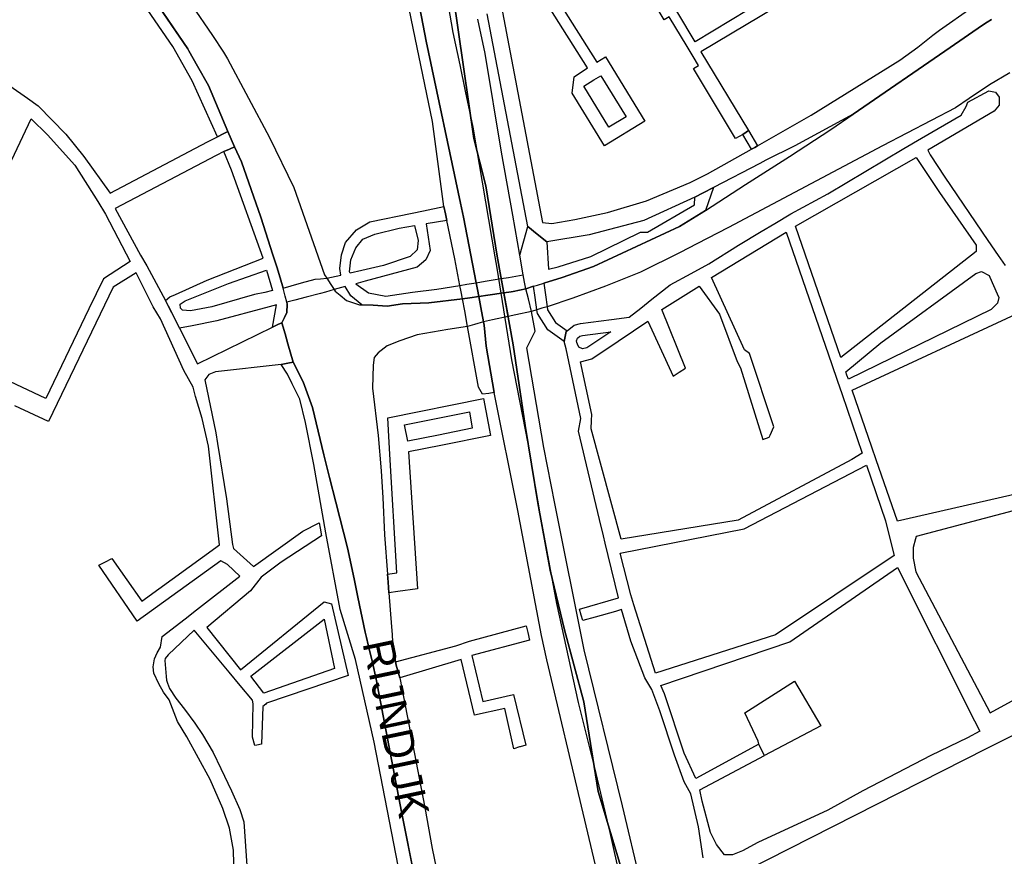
# Model space of a CAD drawing. Header units: metres. Extents: x 89872 to 99175, y 455036 to 468911.
# Tile 170 of 196: x 95569 to 96048, y 462748 to 463155. Entities that reach past the tile are written whole.
import ezdxf
from ezdxf.enums import TextEntityAlignment as Align

# ---------------------------------------------------------------- set-up
doc = ezdxf.new("R2010")
doc.units = ezdxf.units.M
for name, color, linetype in [('Gemeentegrenzen', 7, 'KG-GEMEENTE'), ('Straatnamen doorgaand', 7, 'Continuous'), ('Wegdeel doorgaand', 1, 'Continuous')]:
    doc.layers.add(name, color=color, linetype=linetype)
doc.layers.add('Waterdeel', color=7, linetype='Continuous', true_color=0x00aaff)
doc.layers.add('Wegdeel', color=7, linetype='Continuous', true_color=0x9a9a9a)
doc.linetypes.add('KG-GEMEENTE', pattern='A,1,-2.25,[5,NLCS.SHX,S=1,R=0,X=0,Y=0],-2.25', length=5.5)

msp = doc.modelspace()

# ---------------------------------------------------------------- linework, layer by layer
at = {"layer": 'Gemeentegrenzen', "flags": 128}
msp.add_lwpolyline([(91985.81, 461811.85), (91972.57, 462039.53), (91971.6, 462056.3), (91967.49, 462128.63), (91962.83, 462210.97), (91960.34, 462254.93), (91958.38, 462287.72), (91957.54, 462303.5), (91953.25, 462376.82), (91949.07, 462450.57), (91945.57, 462510.65), (91945.53, 462511.41), (91944.05, 462536.8), (91939.65, 462613.05), (91939.1, 462623.35), (91938.57, 462631.45), (91938.23, 462636.98), (91937.67, 462642.89), (91936.85, 462652.09), (91936.52, 462654.38), (91935.98, 462657.99), (91935.33, 462663.56), (91934.45, 462669.41), (91933.8, 462674.81), (91933.05, 462679.59), (91932.12, 462684.85), (91931.02, 462690.8), (91930.09, 462696.64), (91928.92, 462701.54), (91927.67, 462706.73), (91926.53, 462711.8), (91925.24, 462717.4), (91923.73, 462722.43), (91922.33, 462727.7), (91920.92, 462732.71), (91919.31, 462738.23), (91915.52, 462749.56), (91913.84, 462754.96), (91910.59, 462763.16), (91900, 462756.63), (91894.27, 462753.1), (91893.41, 462752.56), (91893.08, 462752.35), (91884, 462746.62), (91876.06, 462741.71), (91871.9, 462739.14), (91859.4, 462731.41), (91857.07, 462730.38), (91854.17, 462729.67), (91840.7, 462727.72), (91801.69, 462720.65), (91743.12, 462709.89), (91742.28, 462716.24), (91723.98, 462713.51), (91721.47, 462713.14), (91720.03, 462712.92), (91719.53, 462715.26), (91717.01, 462726.9), (91710.31, 462748.15), (91708.08, 462760.41), (91708.41, 462802.88), (91701.05, 462801.8), (91700.15, 462801.67), (91694.18, 462809.59), (91686.69, 462814.41), (91673.3, 462814.88), (91656.6, 462811.35), (91643.73, 462809.01), (91625.38, 462808.56), (91618.79, 462800.58), (91616.38, 462798.02), (91547.8, 462797.16), (91535.89, 462797.01), (91533.97, 462796.98), (91532.91, 462796.98), (91492.23, 462796.74), (91467.4, 462766.42), (91427.24, 462713.3), (91393.47, 462668.65), (91384.92, 462657.34), (91345.12, 462601.61), (91322.75, 462570.28), (91311.3, 462554.1), (91298.16, 462535.1), (91240.59, 462451.23), (91199.39, 462390.97), (91179.79, 462362.29), (91160.33, 462333.57), (91116.85, 462270.02), (91100.95, 462246.71), (91075.23, 462209.11), (91051.88, 462174.92), (91033.16, 462147.46), (91019.52, 462127.52), (90993.15, 462089.17), (90959.24, 462039.53), (90924.92, 461989.3), (90854.66, 461891.45), (90848.48, 461882.28), (90843.78, 461875.03), (90834.61, 461861.6), (90817.06, 461835.96), (90811.97, 461836.6), (90802.84, 461837.74), (90801.07, 461837.96), (90760.92, 461842.97), (90699.32, 461850.65), (90696.92, 461850.95), (90695.83, 461851.08), (90678.28, 461853.27), (90675.91, 461853.57), (90672.92, 461853.94), (90670.47, 461854.25), (90666.84, 461854.7), (90664.35, 461855.01), (90664.01, 461855.05), (90609.06, 461861.91), (90479.28, 461799.79), (90472.29, 461804.82), (90462.06, 461812.15), (90453.36, 461818.46), (90438.82, 461828.9), (90419.02, 461844.35), (90421.38, 461847.24), (90429.77, 461949.31), (90429.54, 461950.1), (90406.8, 462028.72), (90405.32, 462036.59), (90404.76, 462039.53), (90393.73, 462098.21), (90392.3, 462105.79), (90384.04, 462159.12), (90392.42, 462305.56), (90391.99, 462305.98), (90370.47, 462327.07), (90399.99, 462360.63), (90422.7, 462386.62), (90434.72, 462401.41), (90436.55, 462403.6), (90435.45, 462404.75), (90419.84, 462421.08), (90403.64, 462438.52), (90393.79, 462449.24), (90393.71, 462449.33), (90386.15, 462467.2), (90374.47, 462495.6), (90363.46, 462525.49), (90355.96, 462545.83), (90348.73, 462563.94), (90333.81, 462601.31), (90333.12, 462603.04), (90318.97, 462638.48), (90318.87, 462638.7), (90313.58, 462651.96), (90281.92, 462735.54), (90267.14, 462773.68), (90265.29, 462797.2), (90265.01, 462800.73), (90264.77, 462803.83), (90264.66, 462805.22), (90240.77, 462869.48), (90208.47, 462948.15), (90171.15, 463039.41), (90171.1, 463039.53), (90162.16, 463061.39), (90153.37, 463082.88), (90133.53, 463130.56), (90133.48, 463130.7), (90126.29, 463147.97), (90105.85, 463197.09), (90105.84, 463197.12), (90102.3, 463205.62), (90099.75, 463211.73), (90114.01, 463299.45), (90115.39, 463307.17), (90116.59, 463313.87), (90117.35, 463318.08), (90126.99, 463371.94), (90167.36, 463420.21), (90209.48, 463471.04), (90213.6, 463476.02), (90245.14, 463510.53), (90303.59, 463572.17), (90304.37, 463573), (90450.55, 463727.19), (90461.14, 463738.35), (90463.31, 463740.64), (90464.72, 463742.71), (90536.27, 463847.55), (90538.65, 463851.04), (90562.43, 463885.88), (90582.05, 463914.68), (90599.47, 463940.24), (90600.86, 463942.28), (90601.04, 463942.55), (90640.85, 464000.98), (90667.03, 464039.53), (90691.97, 464076.25), (90692.05, 464076.37), (90694.18, 464079.51), (90701.12, 464089.5), (90701.18, 464089.58), (90702.2, 464091.09), (90703.4, 464092.85), (90714.67, 464109.44), (90725.77, 464125.78), (90726.72, 464127.19), (90740.2, 464147.04), (90762.73, 464180.92), (90765.08, 464184.57), (90771, 464193.76), (90771.42, 464193.23), (90806.89, 464250.06), (90799.19, 464267.98), (90793.58, 464280.07), (90804.61, 464284.92), (90803.81, 464286.83), (90821.67, 464318.03), (90833.48, 464340.07), (90842.17, 464363.91), (90849.47, 464388.53), (90850.9, 464396.71), (90858.13, 464437.99), (90858.63, 464440.87), (90862.59, 464497.94), (90866.13, 464525.28), (90871.25, 464551.16), (90878.53, 464576.98), (90885.23, 464600.76), (90894.69, 464624.16), (90916.23, 464670.78), (90923.29, 464685), (90927.38, 464693.22), (90938.43, 464709.97), (90941.09, 464714), (90957.05, 464733.72), (90973.35, 464753.19), (90989.85, 464772.53), (91044.92, 464827.73), (91063.03, 464849.21), (91079.63, 464871.08), (91092.42, 464893.28), (91103.51, 464916.81), (91112.67, 464940.33), (91120.29, 464963.85), (91127, 464987.97), (91139, 465039.53), (91144.01, 465061.06), (91152.55, 465098.5), (91157.84, 465121.7), (91161.11, 465136.01), (91167.76, 465165.19), (91172.72, 465186.93), (91274.16, 465169.82), (91278.87, 465168.92), (91306.94, 465164.19), (91332.25, 465159.92), (91370.23, 465153.71), (91556.5, 465122.29), (91557.9, 465122.05), (91558.32, 465121.98), (91871.9, 465069.08), (91922.03, 465060.62), (92028.58, 465042.86), (92029.05, 465042.78), (92039.59, 465041.01), (92042.01, 465042.88), (92058.73, 465054.97), (92061.16, 465057.23), (92072.53, 465074.55), (92088.56, 465098.55), (92080.97, 465168.59), (92067.81, 465290.11), (92105.28, 465350.83), (92113.42, 465364.09), (92113.85, 465364.8), (92156.87, 465434.93), (92230.87, 465530.04), (92308.96, 465565.35), (92325.03, 465572.62), (92358.36, 465534.34), (92375.52, 465545.73), (92376.91, 465547.36), (92384.66, 465556.46), (92397.29, 465571.45), (92416.04, 465593.91), (92432.88, 465613.69), (92464.88, 465651.21), (92497.86, 465688.87), (92505.83, 465697.44), (92511.57, 465704.12), (92521.66, 465716.37), (92529.98, 465726.8), (92537.61, 465736.36), (92552.63, 465755.02), (92556.4, 465759.68), (92562.83, 465767.63), (92569.99, 465776.31), (92574, 465780.59), (92577.23, 465784.05), (92588.96, 465795.43), (92608.34, 465813.96), (92622.92, 465827.43), (92631.95, 465835.5), (92640.36, 465842.9), (92646.72, 465848.4), (92649.67, 465851.09), (92655.38, 465856.57), (92659.68, 465860.77), (92669.91, 465871.24), (92675.75, 465876.86), (92679.79, 465880.73), (92688.17, 465888.52), (92695.01, 465895.69), (92697.26, 465898.27), (92704.75, 465907.62), (92710.44, 465915.75), (92715.48, 465923.91), (92725.57, 465940.5), (92746.28, 465971.18), (92753.8, 465982.23), (92759.43, 465990.23), (92765.7, 465998.94), (92769.21, 466003.16), (92773.77, 466008.49), (92780.83, 466016.17), (92794.83, 466030.97), (92802.6, 466039.51), (92802.62, 466039.53), (92809.88, 466047.53), (92816.37, 466054.82), (92821.82, 466061.33), (92828.63, 466069.34), (92835.92, 466079.06), (92842.64, 466088.4), (92855.4, 466105.33), (92855.72, 466105.42), (92856.2, 466105.49), (92856.58, 466105.48), (92857, 466105.46), (92857.27, 466105.4), (92857.62, 466105.29), (92857.92, 466105.17), (92858.19, 466105.04), (92858.49, 466104.84), (92859.04, 466104.43), (92861.97, 466101.77), (92865.72, 466098.37), (92920.24, 466048.9), (92924.01, 466045.52), (92930.57, 466039.62), (92998.61, 466101.64), (93005.84, 466108.13), (93007.72, 466106.77), (93009.32, 466105.61), (93030.87, 466090.03), (93065.85, 466064.82), (93100.67, 466039.53), (93102.63, 466038.11), (93109.36, 466033.25), (93110.1, 466034.21), (93306.23, 465895.87), (93359.76, 465857.43), (93435.05, 465802.05), (93442.08, 465801.87), (93443.29, 465801.85), (93453.92, 465801.63), (93457.86, 465939.66), (93469.43, 465939.2), (93472.19, 465939.09), (93475.38, 465938.96), (93481.54, 465938.72), (93483.27, 465938.65), (93484.14, 465938.62), (93485.57, 465938.11), (93486.41, 465937.57), (93494.85, 465922.09), (93504.14, 465904.63), (93508.62, 465897.95), (93513.13, 465894.34), (93520.95, 465889.78), (93530.99, 465883.82), (93532.52, 465882.69), (93535.59, 465878.57), (93538.2, 465872.98), (93542.8, 465865.6), (93545.32, 465862.19), (93550.73, 465857.44), (93558, 465851.82), (93581.85, 465842.2), (93589.8, 465836.36), (93596, 465832.33), (93604.61, 465824.42), (93611.17, 465817.58), (93626.64, 465799), (93639.91, 465783.23), (93651.14, 465769.83), (93670.29, 465745.71), (93684.46, 465727.85), (93694.85, 465714.77), (93712.32, 465692.69), (93728.2, 465671.99), (93747.98, 465645.79), (93761.04, 465629.12), (93766.29, 465628.08), (93771.39, 465626.55), (93776.82, 465625.79), (93788.1, 465624.27), (93792.4, 465621.55), (93838.86, 465642.65), (93852.5, 465660.67), (93871.9, 465686.31), (93875.58, 465691.17), (93878.32, 465694.79), (93890.16, 465710.98), (93902.12, 465728.33), (93905.89, 465733.99), (93919.17, 465753.96), (93935.19, 465778.88), (93943.9, 465792.43), (93948.65, 465800.04), (93970.06, 465836.53), (93970.54, 465837.4), (93971.35, 465838.89), (93989.07, 465871.24), (93993.85, 465879.98), (94010.83, 465914.78), (94036.3, 465967.7), (94036.96, 465969.06), (94053.84, 466007.74), (94056.01, 466013.14), (94057.82, 466017.96), (94065.93, 466039.53), (94071.93, 466055.52), (94073.83, 466060.66), (94078.67, 466074.57), (94085.46, 466094.06), (94093.55, 466118.42), (94094.92, 466122.53), (94102.3, 466146.15), (94103.67, 466150.8), (94110.42, 466174.94), (94113.71, 466186.71), (94121.68, 466216.88), (94125.59, 466232.1), (94127.77, 466240.59), (94137.96, 466288.64), (94144.53, 466331.52), (94144.93, 466334.98), (94145.41, 466339.09), (94145.82, 466342.66), (94151.42, 466390.75), (94153.23, 466390.7), (94157.6, 466460.9), (94159.9, 466526.21), (94159.35, 466560.42), (94158.49, 466578.41), (94170.96, 466578.54), (94209.06, 466578.94), (94214.84, 466579), (94215.89, 466579.01), (94219.52, 466579.05), (94240.71, 466579.18), (94241.51, 466579.18), (94263.35, 466579.32), (94263.77, 466579.32), (94282.32, 466579.43), (94323.27, 466579.65), (94379.32, 466580.31), (94401.36, 466585.53), (94402.65, 466586.01), (94419.81, 466593.87), (94424.57, 466597.31), (94434.77, 466604.54), (94443.71, 466610.91), (94446.73, 466613.07), (94447.21, 466613.41), (94452.88, 466617.46), (94455.64, 466618.85), (94468.76, 466625.48), (94489.19, 466633.87), (94509.41, 466639.35), (94528.78, 466642.95), (94558.66, 466645.13), (94568.59, 466644.46), (94591.46, 466642.45), (94597.53, 466641.07), (94607.95, 466639.18), (94627.5, 466635), (94700, 466615.5), (94735, 466606.5), (94916, 466566.5), (94919.73, 466565.74), (94955, 466558.5), (94960.94, 466557.34), (94964.2, 466556.71), (94965.83, 466558.34), (94967.61, 466560.24), (95049.67, 466540.64), (95076.19, 466534.31), (95121, 466523.72), (95162.95, 466513.62), (95181.07, 466509.25), (95206.54, 466503.31), (95252.02, 466491.75), (95295.53, 466480.7), (95302.45, 466479.13), (95324.97, 466472.76), (95370.65, 466460.17), (95399.23, 466452.31), (95479.68, 466427.72), (95495.6, 466422.85), (95497.02, 466422.44), (95500.31, 466421.48), (95521.54, 466414.36), (95521.72, 466414.3), (95578.37, 466395.31), (95578.38, 466395.16), (95578.82, 466390.43), (95579.2, 466386.47), (95579.25, 466385.66), (95579.74, 466378.15), (95579.76, 466373.01), (95579.77, 466370.42), (95579.73, 466368.56), (95579.7, 466366.73), (95579.55, 466358.34), (95579.25, 466356.16), (95579.19, 466355.76), (95578.88, 466353.52), (95578.85, 466353.31), (95576.38, 466342.92), (95574.98, 466330.93), (95574.45, 466318.83), (95574.73, 466296.11), (95575.17, 466266.8), (95575.16, 466263.45), (95574.33, 466256.64), (95572.45, 466246.32), (95570.27, 466235.69), (95567.02, 466224.62), (95557.98, 466194.3), (95552.98, 466177.27), (95549.34, 466166.34), (95547.1, 466160.72), (95545.34, 466154.12), (95542, 466138.28), (95539.78, 466125.62), (95539.36, 466123.58), (95537.12, 466114.76), (95535.79, 466105.96), (95534.78, 466098.22), (95534.13, 466088.41), (95533.79, 466082.76), (95533.54, 466078.91), (95530.66, 466058.4), (95529.12, 466043.77), (95528.98, 466039.53), (95528.97, 466039.12), (95530.32, 466010.37), (95530.62, 466007.24), (95531.17, 466003.97), (95531.78, 466000.6), (95540.13, 465977.94), (95544.77, 465965.04), (95546.23, 465960.02), (95549.07, 465951.74), (95550.04, 465947.53), (95550.97, 465942.66), (95552.42, 465934.03), (95552.68, 465931.95), (95553.53, 465925.61), (95554.12, 465921.5), (95556.73, 465908.18), (95558.94, 465897.06), (95560.33, 465890.16), (95561.4, 465883.69), (95562.18, 465878.87), (95562.57, 465875.79), (95562.89, 465866.79), (95563.3, 465854.63), (95563.55, 465848.28), (95563.55, 465843.26), (95563.6, 465835.56), (95563.61, 465832.46), (95563.31, 465827.46), (95562.96, 465822.22), (95562.3, 465816.61), (95561.77, 465812.67), (95560.32, 465803.53), (95559.52, 465798.89), (95558.78, 465795.56), (95553.78, 465772.56), (95551.91, 465764.15), (95550.5, 465757.21), (95548.74, 465750.32), (95547.3, 465744.37), (95546.46, 465740.94), (95543.92, 465732.87), (95540.23, 465722.02), (95539.71, 465720.56), (95539.09, 465716.02), (95538.47, 465711.26), (95536.77, 465702.24), (95527.92, 465670.67), (95527.84, 465668.95), (95527.7, 465667.03), (95528.82, 465658.18), (95531.91, 465635.75), (95537.16, 465601.96), (95537.52, 465600), (95537.96, 465597.87), (95540.35, 465589.87), (95543.94, 465578.1), (95546.47, 465570.53), (95553.13, 465554.75), (95567.64, 465520.24), (95573.21, 465505.84), (95574.45, 465501.86), (95575.55, 465498.07), (95576.32, 465494.08), (95576.62, 465490.2), (95576.79, 465485.95), (95576.96, 465481.99), (95576.94, 465478.22), (95576.51, 465474.48), (95576.09, 465472.29), (95575.37, 465469.6), (95574.08, 465465.33), (95572.6, 465461.08), (95571.42, 465458.18), (95570.11, 465455.28), (95568.34, 465451.92), (95565.89, 465448.07), (95565.58, 465447.53), (95562.52, 465440.39), (95559.07, 465433.06), (95540.84, 465399.48), (95523.65, 465368.23), (95516.81, 465356.01), (95511.85, 465347.89), (95492.52, 465317.33), (95486.36, 465307.5), (95480.59, 465297.94), (95479.77, 465296.75), (95477.89, 465294.01), (95477.47, 465293.39), (95474.71, 465289.14), (95468.37, 465278.85), (95458.8, 465263.96), (95447.6, 465249.33), (95444.94, 465246.39), (95423.24, 465225.43), (95398.04, 465200.76), (95373.2, 465175.41), (95363.98, 465165), (95359.15, 465158.83), (95346.67, 465140.48), (95339.62, 465123.09), (95339.26, 465121.58), (95339.18, 465121.24), (95334.55, 465081.47), (95341.66, 465053.51), (95345.02, 465039.53), (95348.03, 465026.98), (95349.31, 465022.05), (95356.2, 465000), (95365.4, 464970.54), (95381.79, 464806.72), (95385.02, 464770.86), (95387.49, 464748.32), (95390.41, 464718.29), (95392.34, 464697.86), (95394.99, 464671.19), (95397.14, 464648.62), (95399.53, 464624.71), (95401.63, 464602.45), (95403.59, 464583.03), (95405.53, 464565.38), (95408.42, 464541.95), (95402.27, 464514.29), (95399.71, 464506.14), (95396, 464495.22), (95392.73, 464487.76), (95388.49, 464478.32), (95384.48, 464470.56), (95376.24, 464454.26), (95370.72, 464442.66), (95365.78, 464430.78), (95358.53, 464412.74), (95352.49, 464396.26), (95346.71, 464379.44), (95342.53, 464364.85), (95337.15, 464344.05), (95332.52, 464321.23), (95329.92, 464306.43), (95328.5, 464296.12), (95326.71, 464282.12), (95326, 464271.02), (95324.59, 464249.71), (95320.1, 464176.63), (95318.9, 464159.43), (95318.29, 464150), (95317.32, 464135.22), (95315.89, 464119.26), (95314.25, 464108.78), (95312.59, 464099.71), (95310.39, 464089.6), (95308.2, 464079.59), (95303.92, 464039.53), (95303.57, 464036.29), (95301.26, 464026.09), (95299.28, 464017.67), (95299.7, 464009.14), (95300.39, 464004.82), (95300.41, 464004.65), (95301.12, 464001.68), (95302.34, 463997.54), (95304.62, 463991.84), (95307.55, 463986.46), (95310.75, 463981.69), (95314.99, 463977.11), (95320.94, 463971.02), (95331.81, 463960.54), (95359.48, 463931.58), (95381.27, 463908.82), (95403.65, 463884.27), (95431.79, 463853.53), (95455.46, 463827.96), (95466.68, 463815.34), (95502.46, 463776.61), (95532.68, 463744.19), (95547.03, 463729.25), (95563.9, 463711.87), (95579.55, 463695.82), (95589.54, 463685.3), (95600.69, 463673.67), (95610.21, 463663.67), (95617.15, 463656.6), (95628.25, 463643.69), (95639.94, 463629.57), (95649.37, 463617.44), (95657.97, 463605.63), (95666.29, 463594.26), (95674.77, 463581.25), (95681.69, 463570.07), (95689.15, 463556.53), (95695.8, 463543.74), (95701.56, 463532.04), (95707.3, 463519.64), (95712.61, 463507.25), (95717.22, 463494.89), (95721.94, 463481.96), (95726.25, 463469.18), (95729.73, 463456.86), (95733.65, 463443.47), (95736.72, 463431.45), (95739.62, 463418.44), (95745.12, 463383.87), (95747.24, 463369.95), (95749.45, 463354.91), (95750.98, 463338.88), (95752.46, 463322.34), (95754.03, 463308.55), (95756.14, 463293.1), (95758.26, 463276.49), (95760.29, 463260.4), (95762.38, 463245.18), (95764.92, 463229.99), (95767.11, 463215.76), (95769.04, 463205.23), (95771.78, 463190.86), (95774.47, 463176.59), (95777.4, 463162.1), (95779.82, 463148.83), (95783.17, 463133.08), (95785.7, 463120.22), (95789.51, 463102.67), (95800.23, 463039.53), (95801.15, 463034.11), (95808.28, 462989.38), (95816.21, 462948.6), (95822.09, 462914.33), (95830.21, 462870.66), (95840.79, 462822.54), (95848.68, 462791.26), (95856.28, 462759.18), (95863, 462728.44), (95868.03, 462705.46), (95871.9, 462690.57), (95880.9, 462655.94), (95891.2, 462609.73), (95902.59, 462560.92), (95903.74, 462555.46), (95913.19, 462510.87), (95919.28, 462490.65), (95920.63, 462486.29), (95909.41, 462481.41), (95909.91, 462479.61), (95909.27, 462479.33), (95905.81, 462477.83), (95905.48, 462478.58), (95900.36, 462476.31), (95871.9, 462463.72), (95867.59, 462461.81), (95857.03, 462457.14), (95848.4, 462453.32), (95846.91, 462452.66), (95834.55, 462447.19), (95826.84, 462443.75), (95826.33, 462443.52), (95823.48, 462442.25), (95819.82, 462440.62), (95806.01, 462434.47), (95783.17, 462424.31), (95760.34, 462414.13), (95714.69, 462393.78), (95690.96, 462383.13), (95662.53, 462370.21), (95633.33, 462356.49), (95602.21, 462341.3), (95578.89, 462329.38), (95575.85, 462327.82), (95554.1, 462316.19), (95541.15, 462309.03), (95526.13, 462300.53), (95513.34, 462293.09), (95496.4, 462282.98), (95481.94, 462274.11), (95466.47, 462264.26), (95454.63, 462256.1), (95434.43, 462241.75), (95416.45, 462228.55), (95394.75, 462212.05), (95389.26, 462207.73), (95370.73, 462193.15), (95368.87, 462191.67), (95369.48, 462190.88), (95369.09, 462190.56), (95368.1, 462191.76), (95366.98, 462190.84), (95366.65, 462191.24), (95365.99, 462192.05), (95347.74, 462177.1), (95335.45, 462166.79), (95305.84, 462140.56), (95277.11, 462113.55), (95261.47, 462100.73), (95241.53, 462081.98), (95228.52, 462069.75), (95221.58, 462063.22), (95203.07, 462043.03), (95199.88, 462039.53), (95175.71, 462013.01), (95154.67, 461988.39), (95142.48, 461973.61), (95126.8, 461954.23), (95111.13, 461934.85), (95101.93, 461923.06), (95084.08, 461899.01), (95065.19, 461871.33), (95044.83, 461840.97), (95034.77, 461826.04), (95016.41, 461798.16), (94997.39, 461770.54), (94998.3, 461770.04), (95003.14, 461767.38), (95034.37, 461750.23), (95077.96, 461726.07), (95081.36, 461723.94), (95167.44, 461678.98), (95166.77, 461678.47), (95161.23, 461673.92), (95169.8, 461669.24), (95169.06, 461668.64), (95163.22, 461663.95), (95152.82, 461655.57), (95147.19, 461650.97), (95131.9, 461638.89), (95115.93, 461626.14), (95101.08, 461614.34), (95100.03, 461613.51), (95084.11, 461600.97), (95069.83, 461589.95), (95056.22, 461579.19), (95049.96, 461574.14), (95034.42, 461561.79), (95023.08, 461553.31), (95017.31, 461548.99), (94998.51, 461534.46), (94992.09, 461528.74), (94984.51, 461522.67), (94965.78, 461505.96), (94939.61, 461483.94), (94919.01, 461467.23), (94897.04, 461449.17), (94873.46, 461429.5), (94856.43, 461415.88), (94838.21, 461401.58), (94815.01, 461383.45), (94795.62, 461367.85), (94790.33, 461363.12), (94770.87, 461346.88), (94754.13, 461331.97), (94722.31, 461304.51), (94682.92, 461272.33), (94656.54, 461251.2), (94640.69, 461238.37), (94616.64, 461218.49), (94589.37, 461197.16), (94574.19, 461185.52), (94552.62, 461168.48), (94547.32, 461164.27), (94518.9, 461141.12), (94505.3, 461130.77), (94495.14, 461123.18), (94480.84, 461111.32), (94472.12, 461103.84), (94456.75, 461090.7), (94443.65, 461079.53), (94438.38, 461074.7), (94435.1, 461071.26), (94432.67, 461068.63), (94426.74, 461061.67), (94423.24, 461058.7), (94418.9, 461055.33), (94410.89, 461051.13), (94406.71, 461048.42), (94404.43, 461046.56), (94395.45, 461039.53), (94390.62, 461035.75), (94363.61, 461014.68), (94333.22, 460990.56), (94311.5, 460973.29), (94296.62, 460961.2), (94279.16, 460946.76), (94256.08, 460927.62), (94237.84, 460912.89), (94228.8, 460905.45), (94208.07, 460887.46), (94191.68, 460873.78), (94173.6, 460858.78), (94158.61, 460846.77), (94141.13, 460832.84), (94123.98, 460819.3), (94110.48, 460808.98), (94093.38, 460795.66), (94085.02, 460788.88), (94076.97, 460782.08), (94064.25, 460771.51), (94048.28, 460757.82), (94033.55, 460746.49), (94016.61, 460733.42), (93999.95, 460719.99), (93973.59, 460699.28), (93972.51, 460698.4), (93969.13, 460695.67), (93969.06, 460695.62), (93936.44, 460669.08), (93937.4, 460667.46), (93881.86, 460622.62), (93877.48, 460619.09), (93871.9, 460614.58), (93849.36, 460596.39), (93844.03, 460592.08), (93822.59, 460574.78), (93822, 460574.28), (93780.04, 460537.93), (93773.53, 460532.43), (93747.56, 460509.6), (93701.46, 460469.06), (93661.61, 460434.02), (93557.94, 460380.06), (93475.78, 460337.73), (93428.58, 460312.93), (93393.7, 460292.89), (93386.88, 460286.74), (93366.1, 460267.64), (93329.61, 460233.85), (93295.16, 460201.73), (93249.43, 460159.19), (93201.19, 460114.23), (93156.33, 460072.2), (93121.09, 460039.53), (93110.85, 460030.04), (93077.29, 459999.15), (93042.01, 459967.24), (93015.14, 459942.77), (93012.55, 459940.42), (92988.16, 459918.01), (92963.08, 459895.19), (92946.15, 459881.13), (92782.13, 459730.55), (92702.35, 459657.95), (92657.84, 459618.97), (92635.21, 459597.77), (92385.94, 459364.34), (92380.03, 459374.16), (92339.89, 459440.92), (92348.47, 459531.52), (92356.69, 459618.32), (92356.7, 459618.4), (92345.49, 459732.65), (92343.41, 459753.78), (92343.42, 459753.93), (92344.95, 459799.96), (92347.14, 459866.13), (92347.45, 459866.32), (92390.27, 459893), (92305.29, 460039.53), (92299.44, 460049.62), (92296.84, 460054.11), (92204.91, 460208.88), (92204.74, 460209.17), (92203.57, 460211.12), (92203.11, 460211.9), (92202.04, 460213.69), (92074.83, 460426.49), (92068.94, 460436.46), (92022.86, 460411.71), (91987.38, 460473), (91980.24, 460485.33), (91965.51, 460472.78), (91965.41, 460472.65), (91961.16, 460467.16), (91956.5, 460461.14), (91956.36, 460460.96), (91948.56, 460451.25), (91953.2, 460437.7), (91953.84, 460435.8), (91956.76, 460427.29), (91957.73, 460424.45), (91956.75, 460422.95), (91939.1, 460395.78), (91938.87, 460395.41), (91919.58, 460364.85), (91948.83, 460302.52), (91948.45, 460302.16), (91908.63, 460265.19), (91871.9, 460231.08), (91863.71, 460223.48), (91829.97, 460279.74), (91829.67, 460280.23), (91824.63, 460288.64), (91824.61, 460288.68), (91824.4, 460289.03), (91816.79, 460301.72), (91819.64, 460305.48), (91829.93, 460321.17), (91840.6, 460338.46), (91845.85, 460348.55), (91856.88, 460373.76), (91871.66, 460405.5), (91871.9, 460405.98), (91891.75, 460446.44), (91905.99, 460473.46), (91918.5, 460493.59), (91929.18, 460509.93), (91940.22, 460529), (91946.76, 460540.9), (91957.89, 460561.15), (91970.98, 460586.91), (91984.68, 460613.63), (91992.01, 460627.85), (92013.25, 460661.97), (92030.97, 460684.81), (92049.21, 460710.73), (92062.29, 460727.44), (92078, 460757.65), (92087.66, 460777.01), (92094.36, 460790.92), (92097.57, 460800.37), (92103.1, 460814.82), (92109.13, 460832.66), (92119.53, 460865.73), (92126.14, 460896.84), (92127.49, 460905.43), (92129.76, 460914.39), (92135.36, 460943.2), (92138.27, 460952.72), (92138.66, 460953.98), (92144.24, 460972.64), (92149.57, 460992.54), (92152.6, 461007.14), (92152.85, 461008.6), (92153.66, 461013.38), (92154.53, 461022.02), (92155.2, 461033.98), (92155.35, 461039.53), (92155.37, 461040.14), (92155.18, 461046.41), (92153.51, 461061.42), (92153.05, 461064.92), (92148.5, 461088.24), (92145.82, 461096.61), (92144.56, 461099.71), (92141.5, 461106.31), (92139.14, 461111.06), (92132.03, 461124.88), (92109.74, 461163.87), (92092.42, 461195.41), (92092.34, 461195.54), (92083.07, 461212.42), (92058.11, 461258.26), (92044.3, 461284.17), (92033.78, 461306.12), (92029.8, 461315.54), (92025.18, 461327.02), (92022.62, 461334.88), (92020.9, 461340.66), (92018.29, 461349.73), (92016.77, 461356.21), (92014.96, 461364.94), (92013.81, 461370.99), (92013.14, 461376.04), (92011.98, 461385.86), (92009.83, 461406.51), (92009.04, 461414.38), (92008.45, 461422), (92008.08, 461428.85), (92006.61, 461452.41), (92005.98, 461462.23), (92005.07, 461481.07), (92002.65, 461522.01), (92001.21, 461544.76), (91999.79, 461569.43), (91996.21, 461634.32), (91993.76, 461676.13), (91993.28, 461684.3), (91985.81, 461811.85)], close=True, dxfattribs=at)
at = {"layer": 'Waterdeel', "lineweight": -3}
for points in [[(95860.92, 462693.85), (95825.49, 462843.26), (95823, 462855.06), (95811.43, 462916.01), (95799.89, 462973.46), (95795.91, 462996.05), (95794.96, 463006.29), (95794.66, 463007.9), (95793.4, 463014.82), (95792.41, 463020.22), (95791.78, 463023.66), (95791.17, 463026.99), (95784.88, 463058.91), (95783.52, 463065.77), (95766.75, 463144.61), (95761.16, 463173.62)], [(95862.55, 462739.09), (95850.48, 462779.16), (95843.6, 462822.72), (95834.09, 462857.84), (95827.17, 462887), (95821.2, 462919.81), (95814.91, 462957.47), (95809.1, 462996.69), (95801.35, 463039.94), (95795.87, 463074.12), (95789.91, 463097.19), (95779.89, 463167.28)], [(95779.89, 463167.28), (95789.91, 463097.19), (95795.87, 463074.12), (95801.35, 463039.94), (95809.1, 462996.69), (95814.91, 462957.47), (95821.2, 462919.81), (95827.17, 462887), (95834.09, 462857.84), (95843.6, 462822.72), (95850.48, 462779.16), (95862.55, 462739.09)], [(95880.21, 462696.81), (95862.36, 462772.15), (95843.66, 462848.11), (95829.39, 462919.43), (95824.11, 462946.7), (95815.76, 462995.19), (95819.88, 463003.38), (95818.09, 463013.01), (95816.55, 463019.18), (95815.35, 463023.97), (95814.72, 463027.32), (95814.06, 463030.78), (95812.4, 463040.39), (95809.04, 463059.96), (95803.4, 463090.61), (95795.48, 463138.68), (95791.99, 463155.32)]]:
    msp.add_lwpolyline(points, dxfattribs=at)
at = {"layer": 'Wegdeel'}
for p, q in [((95632.65, 463167.31), (95650.56, 463140.99)), ((95643.29, 463142.11), (95629.29, 463162.27)), ((95652.8, 463125.32), (95643.29, 463142.11)), ((95650.56, 463140.99), (95651.17, 463139.9)), ((95651.17, 463139.9), (95655.36, 463132.45)), ((95655.36, 463132.45), (95660.63, 463123.08)), ((95848.45, 463125.74), (95851.86, 463127.83)), ((95851.86, 463127.83), (95864.12, 463107.85)), ((95665.05, 463098.05), (95652.8, 463125.32)), ((95660.63, 463123.08), (95670.15, 463100.6)), ((95843.51, 463122.71), (95848.45, 463125.74)), ((95855.77, 463102.73), (95843.51, 463122.71)), ((95864.12, 463107.85), (95855.77, 463102.73)), ((95667.83, 463099.44), (95665.05, 463098.05)), ((95670.15, 463100.6), (95667.83, 463099.44)), ((95921.07, 463099.23), (95922.65, 463100.3)), ((95925.28, 463092.04), (95921.07, 463099.23)), ((95922.65, 463100.3), (95923.84, 463101.09)), ((95923.84, 463101.09), (95928.21, 463093.63)), ((95926.95, 463092.91), (95925.28, 463092.04)), ((95928.21, 463093.63), (95926.95, 463092.91)), ((95897.69, 463068.71), (95901.67, 463070.79)), ((95901.67, 463070.79), (95906.68, 463073.4)), ((95906.68, 463073.4), (95902.88, 463062.21)), ((95897.43, 463064.98), (95897.69, 463068.71)), ((95874.65, 463051.65), (95897.43, 463064.98)), ((95902.88, 463062.21), (95890.2, 463054.29)), ((95812.4, 463040.39), (95816.27, 463054.42)), ((95816.27, 463054.42), (95820.9, 463050.6)), ((95847.01, 463039.72), (95871.14, 463051.65)), ((95890.2, 463054.29), (95848.33, 463034.81)), ((95871.14, 463051.65), (95874.65, 463051.65)), ((95820.9, 463050.6), (95825.48, 463046.84)), ((95825.48, 463046.84), (95826.37, 463033.54)), ((95814.06, 463030.78), (95812.4, 463040.39)), ((95831.09, 463034.68), (95847.01, 463039.72)), ((95826.37, 463033.54), (95831.09, 463034.68)), ((95848.33, 463034.81), (95832.95, 463029.51)), ((95803.31, 463029), (95806.85, 463029.59)), ((95804.56, 463022.06), (95803.31, 463029)), ((95806.85, 463029.59), (95814.06, 463030.78)), ((95832.95, 463029.51), (95824.01, 463026.75)), ((95808.21, 463022.61), (95804.56, 463022.06)), ((95809.08, 463022.74), (95808.21, 463022.61)), ((95815.35, 463023.97), (95809.08, 463022.74)), ((95819, 463025.21), (95815.35, 463023.97)), ((95819.8, 463019.79), (95819, 463025.21)), ((95824.01, 463026.75), (95824.84, 463021.12)), ((95820.69, 463013.79), (95819.8, 463019.79)), ((95824.84, 463021.12), (95825.7, 463015.3)), ((95820.96, 463011.95), (95820.69, 463013.79)), ((95825.7, 463015.3), (95825.93, 463013.76)), ((95825.93, 463013.76), (95829.81, 463007.67)), ((95826.01, 463004.02), (95820.96, 463011.95)), ((95833.98, 462998.3), (95826.01, 463004.02)), ((95829.81, 463007.67), (95835.46, 463003.61)), ((95834.99, 463003.26), (95834.65, 463001.6)), ((95835.46, 463003.61), (95834.99, 463003.26)), ((95834.65, 463001.6), (95833.98, 462998.3)), ((95696.17, 462987.17), (95699.38, 462987.77)), ((95699.13, 462982.37), (95696.17, 462987.17)), ((95699.38, 462987.77), (95701.97, 462988.25)), ((95701.97, 462988.25), (95706.87, 462978.61)), ((95701.41, 462977.78), (95699.13, 462982.37)), ((95705.15, 462970.27), (95701.41, 462977.78)), ((95706.87, 462978.61), (95711.36, 462966.21)), ((95707.93, 462958.94), (95705.15, 462970.27)), ((95711.36, 462966.21), (95716.91, 462943.11)), ((95756.19, 462957.73), (95787.88, 462964.12)), ((95787.88, 462964.12), (95789.23, 462956.04)), ((95712, 462938.41), (95707.93, 462958.94)), ((95757.81, 462949.71), (95756.19, 462957.73)), ((95789.23, 462956.04), (95772.69, 462952.71)), ((95772.69, 462952.71), (95757.81, 462949.71)), ((95716.91, 462943.11), (95719.71, 462932.1)), ((95717.92, 462905.11), (95712, 462938.41)), ((95719.71, 462932.1), (95722.76, 462920.08)), ((95722.76, 462920.08), (95728.41, 462897.78)), ((95724.83, 462867.84), (95717.92, 462905.11)), ((95728.41, 462897.78), (95731.59, 462882.7)), ((95731.59, 462882.7), (95733.46, 462873.8)), ((95733.46, 462873.8), (95737.05, 462856.79)), ((95732.26, 462843.41), (95724.83, 462867.84)), ((95787.9, 462852.33), (95815.54, 462859.86)), ((95815.54, 462859.86), (95816.29, 462856.53)), ((95737.05, 462856.79), (95737.7, 462854.1)), ((95816.29, 462856.53), (95817.12, 462852.9)), ((95737.7, 462854.1), (95738.56, 462850.5)), ((95738.56, 462850.5), (95740.6, 462841.97)), ((95751.76, 462842.28), (95781.16, 462850.12)), ((95781.16, 462850.12), (95787.9, 462852.33)), ((95817.12, 462852.9), (95789, 462845.34)), ((95789, 462845.34), (95794.29, 462822.88)), ((95741.41, 462803.22), (95732.26, 462843.41)), ((95740.6, 462841.97), (95742.32, 462833.88)), ((95752.2, 462840.72), (95751.76, 462842.28)), ((95753.96, 462834.44), (95752.2, 462840.72)), ((95783.74, 462843.38), (95753.96, 462834.44)), ((95790.24, 462816.24), (95783.74, 462843.38)), ((95742.32, 462833.88), (95754.76, 462769.27)), ((95922.04, 462817.43), (95946.23, 462832.91)), ((95946.23, 462832.91), (95959.04, 462811.15)), ((95794.29, 462822.88), (95809.24, 462826.29)), ((95809.24, 462826.29), (95815.33, 462801.76)), ((95805.1, 462819.51), (95790.24, 462816.24)), ((95809.39, 462799.97), (95805.1, 462819.51)), ((95928.57, 462803.65), (95922.04, 462817.43)), ((95959.04, 462811.15), (95931.54, 462796.6)), ((95753.07, 462742.86), (95741.41, 462803.22)), ((95815.33, 462801.76), (95812.63, 462800.94)), ((95928.82, 462802.2), (95928.57, 462803.65)), ((95930.17, 462799.41), (95928.82, 462802.2)), ((95812.21, 462800.82), (95809.39, 462799.97)), ((95812.63, 462800.94), (95812.21, 462800.82)), ((95931.54, 462796.6), (95930.17, 462799.41)), ((95754.76, 462769.27), (95782.64, 462629.72))]:
    msp.add_line(p, q, dxfattribs=at)
for points in [[(95897.79, 463144.29), (95863.98, 463201.04), (95923.59, 463237.29), (95958.12, 463180.79)], [(95855.77, 463102.73), (95843.51, 463122.71), (95848.45, 463125.74), (95851.86, 463127.83), (95864.12, 463107.85)], [(95581.36, 462970.55), (95540.68, 462989.78), (95522.07, 462998.68), (95555.13, 463066.56), (95574.34, 463106.77), (95582.31, 463098.96), (95595.58, 463084.19), (95606.7, 463066.59), (95610.52, 463060.32), (95622.57, 463037.28), (95609.52, 463028.94), (95602.41, 463014.19)], [(95804.56, 463022.06), (95796.78, 463020.88), (95792.41, 463020.22), (95787.96, 463019.6), (95784.51, 463019.12), (95767.98, 463017.17), (95755.25, 463016.64), (95747.82, 463015.58), (95740.93, 463016.11), (95735.38, 463016.21), (95729.99, 463020.61), (95727.33, 463025.08), (95721.98, 463023.65), (95717.67, 463022.4), (95715.26, 463021.69), (95714.66, 463021.52), (95708.29, 463019.88), (95702.75, 463018.46), (95698.79, 463017.44), (95699.05, 463016.46), (95698.84, 463012.45), (95697.67, 463010.07), (95696.4, 463007.49), (95694.5, 463006.57), (95691.88, 463005.28), (95693.89, 463016.13), (95690.21, 463015.15), (95664.82, 463008.35), (95652.74, 463005.9), (95646.6, 463004.86), (95642.85, 463012.34), (95641.02, 463015.78), (95639.68, 463018.32), (95641.78, 463020.06), (95644.54, 463021.3), (95660.04, 463028.24), (95687.27, 463038.96), (95671.86, 463081.81), (95668.18, 463090.92), (95670.99, 463092.09), (95673.42, 463093.11), (95676.71, 463085.81), (95686.19, 463058.83), (95692.08, 463040.51), (95693.94, 463034.73), (95695.68, 463029.32), (95697, 463024.29), (95701.05, 463025.45), (95706.08, 463026.87), (95712.73, 463028.76), (95715.29, 463028.92), (95718.42, 463029.11), (95725.25, 463030.65), (95724.65, 463033.96), (95725.5, 463040.49), (95727.46, 463046.49), (95732.8, 463052.75), (95739.26, 463056.57), (95759.86, 463060.9), (95765.38, 463062.06), (95775.41, 463064.17), (95776.17, 463060.55), (95776.85, 463057.33), (95766.72, 463055.69), (95768.76, 463042.67), (95766.51, 463038.04), (95762.3, 463034.5), (95736.98, 463027.66), (95732.46, 463026.45), (95738.7, 463021.97), (95747.13, 463020.34), (95760.06, 463022.42), (95771.95, 463023.8), (95783.12, 463025.65), (95786.63, 463026.24), (95791.17, 463026.99), (95795.52, 463027.71), (95803.31, 463029)], [(95968.79, 462990.58), (95946.71, 463054.53), (96005.45, 463087.98), (96016.8, 463070.95), (96034.75, 463045.31), (96034.75, 463042.26)], [(95729.77, 463031.66), (95729.43, 463032.32), (95729.99, 463038.04), (95732.52, 463044.03), (95735.89, 463048.12), (95741.79, 463050.57), (95753.59, 463053.57), (95761.14, 463054.79), (95762.86, 463047.58), (95762.3, 463042.95), (95758.93, 463039.68), (95746, 463035.32), (95735.43, 463032.94)], [(95861.83, 462901.96), (95847.22, 462955.79), (95847.38, 462959.89), (95847.48, 462962.81), (95841.95, 462988.5), (95847.45, 462989.85), (95860.31, 462998.48), (95867.76, 463003.49), (95874.74, 463008.17), (95887.17, 462981.5), (95890.07, 462983.37), (95893.16, 462985.35), (95881.62, 463013.97), (95899.8, 463025.23), (95909.67, 463011.65), (95918.26, 462988.59), (95919.97, 462985.55), (95930.79, 462950.53), (95933.96, 462951.67), (95934.44, 462952.78), (95936.16, 462956.7), (95924.37, 462992.47), (95921.82, 462994.23), (95905.75, 463029.51), (95942.17, 463051.59), (95964.37, 462987.11), (95967, 462979.45), (95969.4, 462972.48), (95979.21, 462943.98), (95974.18, 462940.89), (95918.7, 462911.29)], [(95688.96, 463033.13), (95691.86, 463023.13), (95688.08, 463022.28), (95683.08, 463021.15), (95662.29, 463015.16), (95651.9, 463013.25), (95647.96, 463013.53), (95647.12, 463014.62), (95646.84, 463016.52), (95649.37, 463018.16), (95670.44, 463026.6)], [(96037.36, 463032.49), (96041.07, 463030.54), (96041.48, 463029.61), (96045.01, 463021.51), (96045.76, 463019.79), (96045.18, 463017.05), (96042.05, 463013.92), (95972.47, 462979.92), (95971.76, 462981.98), (95971.19, 462983.63), (95988.3, 462997.7), (96034.62, 463031.51)], [(95996.36, 462910.74), (95986.03, 462940.65), (95983.89, 462946.85), (95974.31, 462974.59), (96054.03, 463011.66), (96086.22, 462948.24), (96087.98, 462945.31), (96091.4, 462935.26), (96079.63, 462929.86)], [(95842.99, 462994.76), (95841.18, 462995.51), (95840.47, 462996.96), (95840.23, 462997.81), (95839.99, 462998.65), (95840.41, 463000), (95841.56, 463000.88), (95842.99, 463001.24), (95856.71, 463003.08), (95845, 462995.29)], [(95749.05, 462943.39), (95748.72, 462949.18), (95748.05, 462961.2), (95794.65, 462970.59), (95798.15, 462952.59), (95773.97, 462947.72), (95758.08, 462944.52), (95762.6, 462877.88), (95752.99, 462876.53), (95748.6, 462875.92), (95748.22, 462881.05), (95747.93, 462884.98), (95752.42, 462885.61)], [(95757.81, 462949.71), (95756.19, 462957.73), (95787.88, 462964.12), (95789.23, 462956.04), (95772.69, 462952.71)], [(95878.42, 462836.73), (95868, 462870.09), (95866.53, 462874.9), (95861.31, 462895.15), (95921.64, 462907), (95981.23, 462938.14), (95990.6, 462910.92), (95991.55, 462906.88), (95994.73, 462894.13), (95936.92, 462855.5)], [(96033.89, 462813.47), (96036.57, 462808.53), (96030.58, 462805.28), (96012.61, 462796.59), (95979.57, 462779.49), (95962.43, 462770.03), (95928.33, 462754.31), (95920.84, 462750.2), (95916, 462748.27), (95912.13, 462748.27), (95908.26, 462753.34), (95905.36, 462759.15), (95901.25, 462774.38), (95900.04, 462779.95), (95931.54, 462796.6), (95930.17, 462799.41), (95928.82, 462802.2), (95898.1, 462785.51), (95892.53, 462797.78), (95882.82, 462826.7), (95881.16, 462830.7), (95943.87, 462851.97), (95996.45, 462888.24)], [(95687.6, 462826.95), (95681.29, 462835.25), (95717.11, 462863.12), (95722.11, 462839.07)], [(95919.28, 462681.43), (95917.08, 462693.21), (95915.71, 462703.78), (95913.34, 462729.48), (95917.1, 462736.44), (95922.32, 462740.5), (96039.71, 462799.98), (96050.43, 462805.46), (96054.64, 462807.6), (96112.6, 462839.78), (96117.53, 462840.36), (96119.85, 462838.91), (96124.05, 462832.85), (96140.28, 462805.14), (96151.94, 462785.86), (96031.62, 462727.18), (95977.71, 462700.41), (95954.63, 462689.94), (95940.32, 462685.11), (95927.13, 462682.53)]]:
    msp.add_lwpolyline(points, close=True, dxfattribs=at)
for points in [[(95966.77, 463179.14), (95900.66, 463139.53), (95923.84, 463101.09), (95922.65, 463100.3), (95921.07, 463099.23), (95917.54, 463097.3), (95897.02, 463131.33), (95899.52, 463132.77), (95896.84, 463137.22), (95893.97, 463141.97), (95885.22, 463156.48), (95882.72, 463155.04), (95857.95, 463196.13)], [(95761.16, 463173.62), (95766.75, 463144.61), (95783.52, 463065.77), (95784.88, 463058.91), (95791.17, 463026.99), (95791.78, 463023.66), (95792.41, 463020.22), (95793.4, 463014.82), (95794.66, 463007.9), (95794.96, 463006.29), (95795.91, 462996.05), (95799.89, 462973.46), (95797.34, 462973.08), (95794.26, 462972.61), (95792.31, 462976.14), (95786.83, 463005.68), (95785.51, 463013.35), (95784.51, 463019.12), (95783.79, 463022.52), (95783.12, 463025.65), (95780.74, 463038.59), (95776.85, 463057.33), (95776.17, 463060.55), (95775.41, 463064.17), (95769.87, 463105.51), (95756.64, 463169.23)], [(95823.93, 463175.65), (95849.9, 463134.43), (95854.05, 463136.98), (95873.26, 463105.66), (95853.58, 463093.59), (95837.85, 463119.24), (95838.83, 463127.26), (95845.3, 463131.6), (95819.38, 463172.86)], [(95803.28, 463162.24), (95823.37, 463056.38), (95827.97, 463055.83), (95839.12, 463057.79), (95855.16, 463061.22), (95874.15, 463066.85), (95895.34, 463075.77), (95903.85, 463080.09), (95925.28, 463092.04), (95926.95, 463092.91), (95928.21, 463093.63), (95954.41, 463108.55), (95997.59, 463135.34), (96006.38, 463141.72), (96013.6, 463147.65), (96016.86, 463149.95), (96032.58, 463161.03)], [(96042.19, 463155.18), (96040.06, 463153.85), (96037.9, 463152.49), (96022.11, 463141.63), (95974.86, 463109.16), (95946.46, 463093.69), (95932.32, 463086.62), (95929.33, 463085.13), (95906.68, 463073.4), (95901.67, 463070.79), (95897.69, 463068.71), (95872.73, 463057.22), (95846.21, 463050.33), (95825.48, 463046.84), (95820.9, 463050.6), (95816.27, 463054.42), (95796.42, 463157.93)], [(95563.9, 463122.88), (95572.53, 463116.95), (95577.73, 463113.18), (95591.19, 463099.31), (95599.99, 463088.49), (95612.82, 463070.62), (95660.25, 463095.6), (95665.05, 463098.05), (95667.83, 463099.44), (95670.15, 463100.6), (95673.42, 463093.11), (95670.99, 463092.09), (95668.18, 463090.92), (95664.43, 463088.96), (95615.16, 463063.15), (95627.5, 463040.44), (95630.63, 463035.19), (95639.68, 463018.32), (95641.02, 463015.78), (95642.85, 463012.34), (95646.6, 463004.86), (95655.35, 462987.47), (95691.88, 463005.28), (95694.5, 463006.57), (95696.4, 463007.49), (95697.99, 463001.99), (95699.4, 462997.12), (95701.97, 462988.25), (95699.38, 462987.77), (95696.17, 462987.17), (95664.1, 462983.53), (95660.89, 462982.25), (95658.97, 462979.68), (95664.31, 462953.81), (95665.13, 462948.7), (95669.45, 462921.73), (95672.44, 462899.49), (95672.93, 462897.43), (95682.62, 462888.74), (95706.68, 462906.01), (95714.65, 462910), (95715.07, 462907.37), (95715.68, 462903.65), (95696.15, 462890.9), (95686.38, 462883.59), (95681.21, 462876.8), (95659.9, 462859.03), (95676.31, 462838.4), (95717.02, 462871.45), (95720.62, 462870.61), (95728.75, 462835.58), (95689, 462822.1), (95688.57, 462821.71), (95687.21, 462820.46), (95686.47, 462802.12), (95684.22, 462801.71), (95683.19, 462801.52), (95682.14, 462805.55), (95682.42, 462821.81), (95682.13, 462823.58), (95676.18, 462830.72), (95670.69, 462837.32), (95653.76, 462857.63), (95641.05, 462845.71), (95639.61, 462843.87), (95639.37, 462842.99), (95640.09, 462835.08), (95640.17, 462833.4), (95640.73, 462831.81), (95641.69, 462829.33), (95644.8, 462824.54), (95648.96, 462819.18), (95653.99, 462812.39), (95657.82, 462806.88), (95663.02, 462798.09), (95666.69, 462790.35), (95671.88, 462779.4), (95675.88, 462770.38), (95677.83, 462764.4), (95679.42, 462743.1)], [(95901.71, 462746.86), (95899.48, 462761.9), (95895.79, 462777.91), (95892.52, 462783.78), (95887.82, 462796.77), (95880.63, 462818.33), (95876.66, 462828.72), (95873.27, 462834.45), (95866.49, 462852.3), (95861.97, 462867.72), (95859.05, 462866.8), (95849.09, 462864.09), (95843.08, 462862.45), (95842.28, 462865.07), (95841.42, 462867.92), (95860.44, 462873.42), (95855.45, 462894.01), (95853.99, 462900.06), (95853.12, 462903.69), (95851.22, 462911.64), (95840.94, 462954.61), (95842.09, 462960.8), (95834.99, 462994.76), (95833.98, 462998.3), (95834.65, 463001.6), (95834.99, 463003.26), (95835.46, 463003.61), (95838.94, 463006.27), (95841.87, 463007.03), (95857.08, 463009.06), (95865.65, 463010.21), (95871.29, 463014.64), (95876.74, 463018.93), (95885.63, 463025.91), (95895.86, 463031.49), (95904.51, 463036.25), (95918.99, 463045.19), (95929.97, 463051.97), (95936.67, 463055.74), (95944.5, 463060.54), (95962.4, 463070.26), (95999.45, 463092.3), (96008.09, 463097.37), (96027.36, 463108.59), (96029.92, 463112.79), (96030.71, 463114.91), (96040.93, 463120.49), (96043.43, 463119.94), (96044.13, 463119.79), (96045.93, 463117.38), (96045.93, 463113.47), (96043.45, 463110.6), (96011.14, 463091.58), (96012.37, 463089.21), (96019.43, 463078.38), (96040.37, 463047.52), (96045.48, 463040.2), (96048.93, 463035.28)], [(95673.17, 462737.09), (95672.95, 462750.58), (95671, 462761.23), (95667.74, 462770.8), (95661.43, 462784.94), (95650.12, 462805.82), (95645.55, 462813.21), (95641.45, 462823.74), (95638.81, 462827.49), (95636.41, 462831.57), (95634.1, 462836.68), (95633.78, 462839.79), (95634.34, 462843.79), (95635.62, 462846.66), (95637.37, 462849.46), (95638.13, 462854.58), (95649.35, 462863.27), (95654.88, 462867.61), (95675.88, 462884.04), (95669.87, 462889.65), (95666.77, 462891.51), (95625.89, 462862.09), (95607.21, 462889.33), (95610.57, 462891.04), (95613.66, 462892.61), (95628.24, 462871.9), (95666.1, 462899.24), (95660.72, 462947.35), (95657.65, 462960.77), (95654.28, 462971.46), (95653.25, 462976.08), (95648.68, 462984.28), (95637.23, 463009.35), (95633.75, 463015.16), (95631.6, 463019.45), (95625.41, 463031.85), (95614.27, 463024.73), (95582.78, 462959.44), (95566.31, 462966.98)], [(96085.96, 462924.57), (96005.5, 462903.28), (96005.21, 462902.2), (96004.04, 462897.91), (96004.04, 462892.82), (96005.4, 462886.18), (96041.6, 462817.48), (96077.04, 462836.74)]]:
    msp.add_lwpolyline(points, dxfattribs=at)
at = {"layer": 'Wegdeel doorgaand'}
for points in [[(95631.88, 463192.45), (95662.68, 463147.4), (95667.94, 463139.29), (95670.01, 463136.08), (95690.35, 463097.65), (95702.31, 463073.36), (95717.25, 463030.89), (95718.42, 463029.11), (95720.37, 463026.11), (95721.98, 463023.65), (95722.47, 463022.9), (95724.82, 463020.96), (95727.97, 463018.36), (95734.29, 463016.23), (95735.38, 463016.21), (95740.93, 463016.11), (95747.82, 463015.58), (95755.25, 463016.64), (95767.98, 463017.17), (95784.51, 463019.12), (95787.96, 463019.6), (95792.41, 463020.22), (95796.78, 463020.88), (95804.56, 463022.06), (95806.63, 463010.51), (95799.02, 463008.85), (95794.66, 463007.9), (95790.27, 463006.66), (95786.83, 463005.68), (95777.26, 463004.18), (95762.41, 463001.53), (95753.92, 462998.61), (95747.82, 462996.22), (95743.31, 462992.77), (95741.35, 462990.57), (95740.88, 462986.86), (95740.64, 462975.63), (95743.34, 462952.59), (95744.82, 462935.29), (95745.05, 462932.5), (95745.57, 462922.35), (95746.49, 462904.16), (95747.93, 462884.98), (95748.22, 462881.05), (95748.6, 462875.92), (95749.84, 462859.37), (95750.12, 462855.58), (95750.4, 462851.82), (95750.66, 462848.41), (95751.76, 462842.28), (95752.2, 462840.72), (95753.96, 462834.44), (95766.11, 462771.27), (95769.71, 462751.42), (95780.49, 462698.74)], [(95782.64, 462629.72), (95754.76, 462769.27), (95742.32, 462833.88), (95740.6, 462841.97), (95738.56, 462850.5), (95737.7, 462854.1), (95737.05, 462856.79), (95733.46, 462873.8), (95731.59, 462882.7), (95728.41, 462897.78), (95722.76, 462920.08), (95719.71, 462932.1), (95716.91, 462943.11), (95711.36, 462966.21), (95706.87, 462978.61), (95701.97, 462988.25), (95699.4, 462997.12), (95697.99, 463001.99), (95696.4, 463007.49), (95697.67, 463010.07), (95698.84, 463012.45), (95699.05, 463016.46), (95698.79, 463017.44), (95698, 463020.46), (95697, 463024.29), (95695.68, 463029.32), (95693.94, 463034.73), (95692.08, 463040.51), (95686.19, 463058.83), (95676.71, 463085.81), (95673.42, 463093.11), (95670.15, 463100.6), (95660.63, 463123.08), (95655.36, 463132.45), (95651.17, 463139.9), (95650.56, 463140.99), (95632.65, 463167.31)], [(96051.14, 463129.3), (96041.16, 463123.32), (96031.39, 463116.71), (96024.65, 463112.15), (95989.14, 463093.7), (95914.04, 463053.91), (95898.63, 463045.9), (95890.5, 463041.71), (95871.14, 463032.16), (95854.17, 463025.26), (95838.25, 463019.43), (95825.7, 463015.3), (95823.05, 463014.5), (95820.69, 463013.79), (95818.09, 463013.01), (95810.42, 463011.33), (95806.63, 463010.51), (95804.56, 463022.06), (95808.21, 463022.61), (95809.08, 463022.74), (95815.35, 463023.97), (95819, 463025.21), (95820.95, 463025.81), (95824.01, 463026.75), (95832.95, 463029.51), (95848.33, 463034.81), (95890.2, 463054.29), (95902.88, 463062.21), (95922.32, 463074.86), (95943.8, 463088.39), (95963.96, 463101.65), (95974.86, 463109.16), (96022.11, 463141.63), (96037.9, 463152.49), (96040.06, 463153.85), (96042.19, 463155.18)]]:
    msp.add_lwpolyline(points, dxfattribs=at)

# ---------------------------------------------------------------- texts
at = {"layer": 'Straatnamen doorgaand'}
msp.add_text('RIJNDIJK', height=15, rotation=281.8994, dxfattribs=at).set_placement((95752.06, 462809.88), align=Align.MIDDLE_CENTER)

doc.saveas('drawing.dxf')
